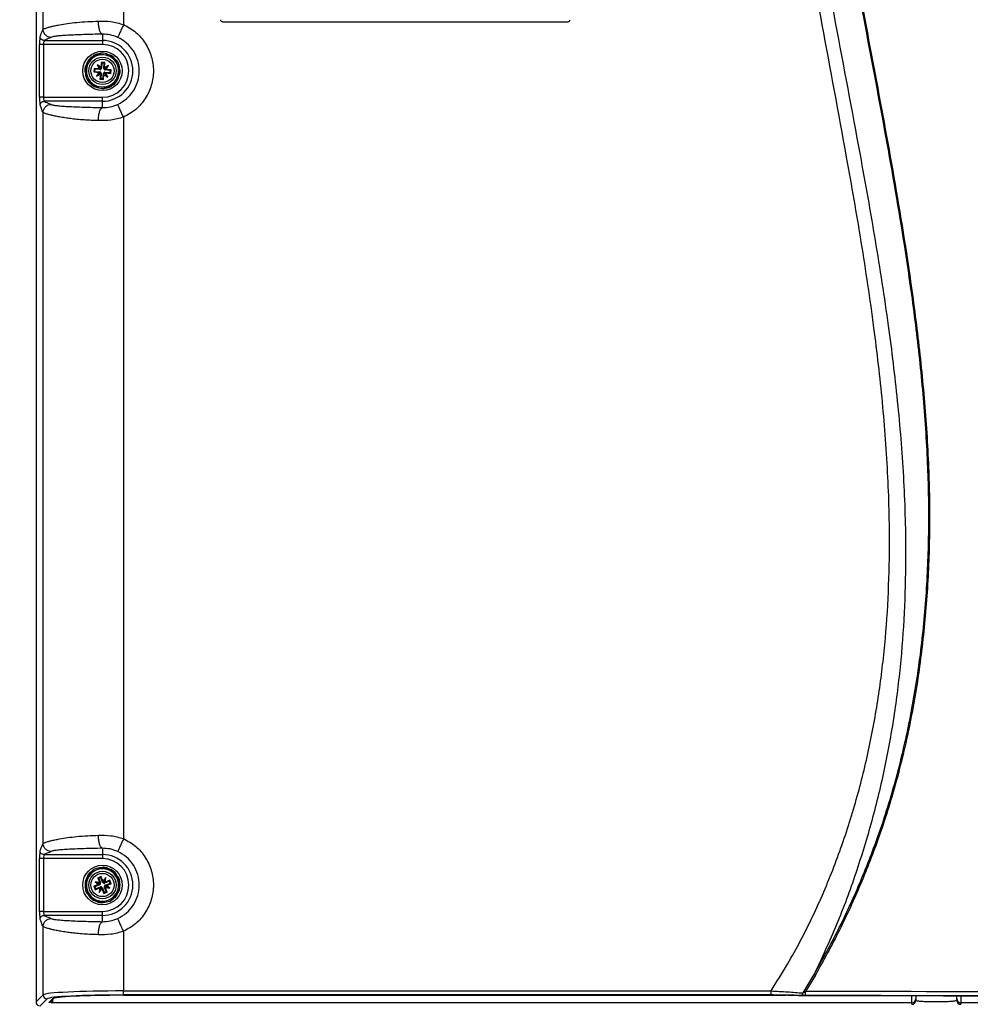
# Paper-space layout 'Sheet1' of a CAD drawing. Header units: millimetres. Extents: x -7 to 413, y -20 to 277.
# Tile 23 of 105: x 34 to 81, y 140 to 189. Entities that reach past the tile are written whole.
import ezdxf

# ---------------------------------------------------------------- set-up
doc = ezdxf.new("R2010")
doc.units = ezdxf.units.MM
doc.header["$PDSIZE"] = -1
doc.styles.add('SLDTEXTSTYLE1', font='TXT', dxfattribs={"width": 0.75})
doc.dimstyles.new('SLDDIMSTYLE1', dxfattribs={"dimtxt": 2.5, "dimasz": 3, "dimexe": 0, "dimexo": 0.0625, "dimtad": 1, "dimdec": 1, "dimlfac": 5, "dimrnd": 1e-09, "dimzin": 4, "dimdsep": 46, "dimtxsty": 'SLDTEXTSTYLE1', "dimblk1": 'CLOSED', "dimblk2": 'CLOSED', "dimsah": 1, "dimcen": 0.09, "dimadec": 0, "dimazin": 1, "dimtfac": 1, "dimtofl": 0, "dimtmove": 0, "dimatfit": 3, "dimldrblk": 'CLOSED', "dimfxl": 1, "dimfrac": 2, "dimtolj": 1, "dimtzin": 12, "dimarcsym": 0})

# ---------------------------------------------------------------- blocks, each defined once
blk = doc.blocks.new('_Closed')
at = {"color": 0, "linetype": 'ByBlock', "lineweight": -2}
for p, q in [((-1, 0.166667), (0, 0)), ((-1, 0.166667), (-1, -0.166667)), ((0, 0), (-1, -0.166667)), ((0, 0), (-1, 0))]:
    blk.add_line(p, q, dxfattribs=at)
blk = doc.blocks.new('_D_8')
at = {"color": 0, "linetype": 'Continuous', "lineweight": -2}
for p, q in [((37.774, 243.865), (21.01, 243.865)), ((21.01, 240.865), (21.01, 132.465)), ((37.774, 129.465), (21.01, 129.465))]:
    blk.add_line(p, q, dxfattribs=at)
at = {"layer": 'Defpoints', "color": 0}
for p in [(37.837, 243.865), (21.01, 129.465), (37.837, 129.465)]:
    blk.add_point(p, dxfattribs=at)
at = {"color": 0, "lineweight": -2, "xscale": 3, "yscale": 3, "zscale": 3}
for p, rotation in [((21.01, 243.865), 90), ((21.01, 129.465), 270)]:
    blk.add_blockref('_Closed', p, dxfattribs=dict(at, rotation=rotation))
at = {"color": 0, "lineweight": 18, "insert": (17.885, 186.665), "char_height": 2.5, "attachment_point": 2, "rotation": 90, "style": 'SLDTEXTSTYLE1'}
blk.add_mtext('\\A1;572.0', dxfattribs=at)

psp = doc.layouts.new('Sheet1')

# ---------------------------------------------------------------- linework, layer by layer
at = {"color": 7, "linetype": 'Continuous', "lineweight": 25}
for p, q in [((34.577, 232.866), (34.577, 140.465)), ((34.929, 188.729), (34.929, 225.002)), ((38.924, 224.766), (38.924, 188.965)), ((43.837, 189.105), (60.997, 189.105)), ((34.975, 188.175), (37.877, 188.175)), ((37.877, 188.487), (37.877, 188.175)), ((37.877, 188.175), (37.877, 187.976)), ((34.755, 185.355), (34.755, 187.976)), ((34.955, 187.976), (34.755, 187.976)), ((37.877, 187.976), (34.955, 187.976)), ((34.955, 187.976), (34.955, 185.355)), ((37.386, 187.362), (37.219, 187.121)), ((37.942, 187.463), (37.649, 187.487)), ((38.235, 187.439), (37.942, 187.463)), ((38.6, 187.008), (38.474, 187.273)), ((37.219, 187.121), (37.051, 186.879)), ((37.465, 186.789), (37.451, 186.61)), ((37.713, 186.769), (37.465, 186.789)), ((37.497, 186.752), (37.465, 186.789)), ((37.497, 186.752), (37.488, 186.642)), ((37.752, 186.731), (37.497, 186.752)), ((37.801, 186.844), (37.618, 186.97)), ((37.618, 186.97), (37.713, 186.769)), ((37.776, 186.784), (37.618, 186.97)), ((37.753, 186.75), (37.713, 186.769)), ((37.752, 186.731), (37.753, 186.75)), ((37.776, 186.784), (37.796, 186.741)), ((37.815, 186.757), (37.776, 186.784)), ((37.821, 187.091), (37.801, 186.844)), ((37.801, 186.844), (37.813, 186.801)), ((37.832, 186.799), (37.813, 186.801)), ((38.001, 187.077), (37.821, 187.091)), ((37.853, 187.054), (37.821, 187.091)), ((37.853, 187.054), (37.832, 186.799)), ((37.963, 187.045), (37.853, 187.054)), ((37.942, 186.791), (37.963, 187.045)), ((37.942, 186.791), (37.961, 186.789)), ((37.995, 186.766), (37.953, 186.746)), ((37.961, 186.789), (37.98, 186.829)), ((37.963, 187.045), (38.001, 187.077)), ((37.968, 186.727), (37.995, 186.766)), ((37.98, 186.829), (38.001, 187.077)), ((38.182, 186.924), (37.98, 186.829)), ((37.995, 186.766), (38.182, 186.924)), ((38.011, 186.71), (38.012, 186.729)), ((38.265, 186.689), (38.011, 186.71)), ((38.055, 186.741), (38.012, 186.729)), ((38.055, 186.741), (38.182, 186.924)), ((38.303, 186.721), (38.055, 186.741)), ((38.256, 186.579), (38.265, 186.689)), ((38.265, 186.689), (38.303, 186.721)), ((38.288, 186.541), (38.303, 186.721)), ((38.726, 186.742), (38.6, 187.008)), ((37.028, 186.589), (37.154, 186.323)), ((37.154, 186.323), (37.279, 186.057)), ((37.488, 186.642), (37.451, 186.61)), ((37.451, 186.61), (37.698, 186.59)), ((37.488, 186.642), (37.743, 186.621)), ((37.698, 186.59), (37.572, 186.407)), ((37.758, 186.565), (37.572, 186.407)), ((37.572, 186.407), (37.773, 186.502)), ((37.698, 186.59), (37.741, 186.602)), ((37.743, 186.621), (37.741, 186.602)), ((37.773, 186.502), (37.753, 186.254)), ((37.79, 186.286), (37.753, 186.254)), ((37.753, 186.254), (37.932, 186.239)), ((37.785, 186.604), (37.758, 186.565)), ((37.758, 186.565), (37.801, 186.585)), ((37.792, 186.542), (37.773, 186.502)), ((37.811, 186.54), (37.79, 186.286)), ((37.79, 186.286), (37.9, 186.277)), ((37.811, 186.54), (37.792, 186.542)), ((37.9, 186.277), (37.921, 186.531)), ((37.9, 186.277), (37.932, 186.239)), ((37.921, 186.531), (37.94, 186.53)), ((37.932, 186.239), (37.952, 186.487)), ((37.938, 186.574), (37.977, 186.547)), ((37.952, 186.487), (37.94, 186.53)), ((37.952, 186.487), (38.136, 186.36)), ((37.977, 186.547), (37.957, 186.59)), ((37.977, 186.547), (38.136, 186.36)), ((38.002, 186.6), (38, 186.581)), ((38, 186.581), (38.04, 186.562)), ((38.002, 186.6), (38.256, 186.579)), ((38.136, 186.36), (38.04, 186.562)), ((38.04, 186.562), (38.288, 186.541)), ((38.256, 186.579), (38.288, 186.541)), ((38.367, 185.968), (38.535, 186.21)), ((38.535, 186.21), (38.702, 186.452)), ((37.518, 185.892), (37.811, 185.868)), ((37.811, 185.868), (38.105, 185.844)), ((34.955, 185.355), (34.755, 185.355)), ((34.955, 185.355), (37.877, 185.355)), ((37.877, 185.156), (37.877, 185.355)), ((37.877, 185.156), (34.975, 185.156)), ((37.877, 184.844), (37.877, 185.156)), ((34.929, 148.329), (34.929, 184.602)), ((38.924, 184.366), (38.924, 148.565)), ((37.877, 148.087), (37.877, 147.775)), ((34.755, 144.955), (34.755, 147.576)), ((34.955, 147.576), (34.755, 147.576)), ((37.877, 147.576), (34.955, 147.576)), ((34.955, 147.576), (34.955, 144.955)), ((34.975, 147.775), (37.877, 147.775)), ((37.877, 147.775), (37.877, 147.576)), ((37.868, 147.118), (37.593, 147.014)), ((37.134, 146.684), (37.087, 146.394)), ((37.593, 147.014), (37.318, 146.909)), ((37.812, 146.69), (37.644, 146.626)), ((37.644, 146.626), (37.732, 146.394)), ((37.689, 146.606), (37.644, 146.626)), ((37.792, 146.645), (37.689, 146.606)), ((37.689, 146.606), (37.779, 146.368)), ((37.792, 146.645), (37.812, 146.69)), ((37.882, 146.406), (37.792, 146.645)), ((37.9, 146.458), (37.812, 146.69)), ((38.041, 146.63), (37.9, 146.458)), ((37.94, 146.407), (38.041, 146.63)), ((38.005, 146.41), (38.041, 146.63)), ((38.383, 146.885), (38.155, 147.071)), ((38.611, 146.699), (38.383, 146.885)), ((37.087, 146.394), (37.04, 146.104)), ((37.684, 146.289), (37.452, 146.201)), ((37.452, 146.201), (37.516, 146.033)), ((37.497, 146.181), (37.452, 146.201)), ((37.736, 146.271), (37.497, 146.181)), ((37.497, 146.181), (37.536, 146.078)), ((37.732, 146.394), (37.512, 146.43)), ((37.512, 146.43), (37.684, 146.289)), ((37.735, 146.329), (37.512, 146.43)), ((37.516, 146.033), (37.748, 146.121)), ((37.536, 146.078), (37.775, 146.168)), ((37.729, 146.289), (37.684, 146.289)), ((37.813, 146.124), (37.712, 145.901)), ((37.748, 146.121), (37.712, 145.901)), ((37.736, 146.271), (37.729, 146.289)), ((37.732, 146.394), (37.761, 146.361)), ((37.782, 146.322), (37.735, 146.329)), ((37.735, 146.329), (37.772, 146.299)), ((37.748, 146.121), (37.781, 146.15)), ((37.779, 146.368), (37.761, 146.361)), ((37.775, 146.168), (37.781, 146.15)), ((37.82, 146.17), (37.813, 146.124)), ((37.813, 146.124), (37.843, 146.16)), ((37.871, 146.124), (37.853, 146.117)), ((37.853, 146.117), (37.853, 146.073)), ((37.871, 146.124), (37.962, 145.886)), ((37.882, 146.406), (37.9, 146.413)), ((37.9, 146.413), (37.9, 146.458)), ((37.94, 146.407), (37.911, 146.371)), ((37.933, 146.361), (37.94, 146.407)), ((38.005, 146.41), (37.972, 146.381)), ((37.979, 146.363), (37.972, 146.381)), ((37.972, 146.209), (38.018, 146.202)), ((37.974, 146.163), (37.992, 146.17)), ((38.064, 145.925), (37.974, 146.163)), ((38.217, 146.453), (37.979, 146.363)), ((38.018, 146.202), (37.982, 146.231)), ((38.022, 146.137), (37.992, 146.17)), ((38.238, 146.498), (38.005, 146.41)), ((38.018, 146.26), (38.256, 146.35)), ((38.018, 146.26), (38.025, 146.242)), ((38.018, 146.202), (38.241, 146.101)), ((38.022, 146.137), (38.241, 146.101)), ((38.11, 145.905), (38.022, 146.137)), ((38.025, 146.242), (38.069, 146.242)), ((38.069, 146.242), (38.301, 146.33)), ((38.241, 146.101), (38.069, 146.242)), ((38.217, 146.453), (38.238, 146.498)), ((38.256, 146.35), (38.217, 146.453)), ((38.301, 146.33), (38.238, 146.498)), ((38.256, 146.35), (38.301, 146.33)), ((38.619, 145.846), (38.666, 146.137)), ((38.666, 146.137), (38.714, 146.427)), ((37.143, 145.832), (37.37, 145.646)), ((37.37, 145.646), (37.598, 145.46)), ((37.536, 146.078), (37.516, 146.033)), ((37.712, 145.901), (37.853, 146.073)), ((37.853, 146.073), (37.941, 145.841)), ((37.941, 145.841), (38.11, 145.905)), ((37.962, 145.886), (37.941, 145.841)), ((37.962, 145.886), (38.064, 145.925)), ((38.064, 145.925), (38.11, 145.905)), ((38.16, 145.517), (38.435, 145.621)), ((37.885, 145.413), (38.16, 145.517)), ((34.955, 144.955), (34.755, 144.955)), ((34.955, 144.955), (37.877, 144.955)), ((37.877, 144.756), (34.975, 144.756)), ((37.877, 144.756), (37.877, 144.955)), ((37.877, 144.444), (37.877, 144.756)), ((34.929, 140.818), (34.929, 144.202)), ((38.924, 143.966), (38.924, 141.007)), ((72.663, 140.906), (73.214, 141.828)), ((73.274, 141.793), (72.787, 140.975)), ((34.577, 140.465), (34.929, 140.818)), ((38.924, 141.007), (71.074, 141.007)), ((38.924, 140.807), (38.924, 141.007)), ((71.074, 140.807), (38.924, 140.807)), ((38.924, 140.792), (71.817, 140.792)), ((38.924, 140.792), (71.817, 140.792)), ((38.924, 140.792), (38.924, 140.792)), ((71.074, 140.807), (71.074, 141.007)), ((71.817, 140.792), (71.817, 140.792)), ((71.914, 140.791), (72.908, 140.761)), ((71.914, 140.791), (71.917, 140.791)), ((71.917, 140.791), (72.911, 140.761)), ((72.908, 140.761), (72.911, 140.761)), ((35.129, 140.618), (34.776, 140.265)), ((35.226, 140.446), (35.399, 140.617)), ((35.297, 140.475), (35.468, 140.645)), ((78.063, 140.418), (35.397, 140.418)), ((35.469, 140.646), (35.468, 140.645)), ((78.062, 140.345), (78.063, 140.418)), ((78.263, 140.616), (78.262, 140.543)), ((80.291, 140.543), (80.291, 140.616)), ((80.491, 140.418), (80.491, 140.345)), ((123.065, 140.418), (80.491, 140.418))]:
    psp.add_line(p, q, dxfattribs=at)
at = {"color": 8, "linetype": 'Continuous', "lineweight": 25, "flags": 128}
for points in [[(78.063, 140.418), (78.063, 140.437), (78.063, 140.481), (78.063, 140.547), (78.064, 140.633), (78.065, 140.736), (78.065, 140.758)], [(80.489, 140.755), (80.489, 140.736), (80.489, 140.633), (80.49, 140.547), (80.49, 140.481), (80.491, 140.437), (80.491, 140.418)], [(35.226, 140.446), (35.246, 140.448), (35.262, 140.453)], [(35.267, 140.455), (35.281, 140.463), (35.297, 140.475)]]:
    psp.add_lwpolyline(points, dxfattribs=at)
at = {"color": 7, "linetype": 'Continuous', "lineweight": 25, "flags": 128}
for points in [[(78.264, 140.758), (78.263, 140.708), (78.263, 140.661), (78.263, 140.63), (78.263, 140.616)], [(80.291, 140.616), (80.291, 140.63), (80.29, 140.661), (80.29, 140.708), (80.29, 140.755)]]:
    psp.add_lwpolyline(points, dxfattribs=at)
at = {"color": 7, "linetype": 'Continuous', "lineweight": 25}
for centre, radius in [((37.877, 186.665), 0.98), ((37.877, 186.665), 0.68), ((37.877, 186.665), 0.576), ((37.877, 146.265), 0.98), ((37.877, 146.265), 0.68), ((37.877, 146.265), 0.576)]:
    psp.add_circle(centre, radius, dxfattribs=at)
for centre, radius, start, end in [((37.877, 186.665), 1.51, 270, 90), ((37.877, 186.665), 1.31, 270, 90), ((37.877, 186.665), 0.8, 85.3207, 145.3207), ((37.877, 186.665), 0.852, 105.5065, 125.1349), ((37.877, 186.665), 0.882, 110.2227, 120.4188), ((37.877, 186.665), 0.8, 25.3207, 85.3207), ((37.877, 186.665), 0.852, 45.5065, 65.1349), ((37.877, 186.665), 0.882, 50.2227, 60.4188), ((37.877, 186.665), 0.882, 170.2227, 180.4188), ((37.877, 186.665), 0.852, 165.5065, 185.1349), ((37.877, 186.665), 0.8, 145.3207, 205.3207), ((37.758, 186.806), 0.075, 265.3207, 300.9907), ((37.758, 186.806), 0.075, 319.6507, 355.3207), ((38.017, 186.784), 0.075, 175.3207, 210.9907), ((38.017, 186.784), 0.075, 229.6507, 265.3207), ((37.877, 186.665), 0.8, 325.3207, 25.3207), ((37.877, 186.665), 0.852, 345.5065, 5.1349), ((37.877, 186.665), 0.882, 350.2227, 0.4188), ((37.877, 186.665), 0.8, 205.3207, 265.3207), ((37.737, 186.546), 0.075, 49.6507, 85.3207), ((37.737, 186.546), 0.075, 355.3207, 30.9907), ((37.877, 186.665), 0.8, 265.3207, 325.3207), ((37.996, 186.525), 0.075, 139.6507, 175.3207), ((37.996, 186.525), 0.075, 85.3207, 120.9907), ((37.877, 186.665), 0.852, 225.5065, 245.1349), ((37.877, 186.665), 0.882, 230.2227, 240.4188), ((37.877, 186.665), 0.852, 285.5065, 305.1349), ((37.877, 186.665), 0.882, 290.2227, 300.4188), ((37.877, 146.265), 1.51, 270, 90), ((37.877, 146.265), 1.31, 270, 90), ((37.877, 146.265), 0.852, 70.9305, 90.5589), ((37.877, 146.265), 0.882, 75.6467, 85.8427), ((37.877, 146.265), 0.8, 110.7447, 170.7447), ((37.877, 146.265), 0.852, 130.9305, 150.5589), ((37.877, 146.265), 0.882, 135.6467, 145.8427), ((37.877, 146.265), 0.8, 50.7447, 110.7447), ((37.877, 146.265), 0.8, 350.7447, 50.7447), ((37.877, 146.265), 0.852, 10.9305, 30.5589), ((37.877, 146.265), 0.882, 15.6467, 25.8427), ((37.877, 146.265), 0.852, 190.9305, 210.5589), ((37.877, 146.265), 0.8, 170.7447, 230.7447), ((37.709, 146.341), 0.075, 290.7447, 326.4147), ((37.801, 146.098), 0.075, 75.0747, 110.7447), ((37.709, 146.341), 0.075, 345.0747, 20.7447), ((37.801, 146.098), 0.075, 20.7447, 56.4147), ((37.952, 146.433), 0.075, 200.7447, 236.4147), ((37.952, 146.433), 0.075, 255.0747, 290.7447), ((38.044, 146.19), 0.075, 165.0747, 200.7447), ((38.044, 146.19), 0.075, 110.7447, 146.4147), ((37.877, 146.265), 0.8, 290.7447, 350.7447), ((37.877, 146.265), 0.882, 195.6467, 205.8427), ((37.877, 146.265), 0.8, 230.7447, 290.7447), ((37.877, 146.265), 0.852, 310.9305, 330.5589), ((37.877, 146.265), 0.882, 315.6467, 325.8427), ((37.877, 146.265), 0.852, 250.9305, 270.5589), ((37.877, 146.265), 0.882, 255.6467, 265.8427), ((91.855, 174.174), 37.333, 240.0452, 240.1523), ((35.13, 140.818), 0.2, 180.1827, 269.8164), ((72.511, 140.93), 0.154, 282.2838, 351.0021), ((45.784, 140.931), 27.004, 359.6688, 0.0926), ((78.062, 140.544), 0.2, 269.9592, 359.4613), ((78.063, 140.618), 0.2, 269.9592, 359.4611), ((80.491, 140.618), 0.2, 180.5386, 270.0408), ((80.491, 140.544), 0.2, 180.5388, 270.0407)]:
    psp.add_arc(centre, radius, start, end, dxfattribs=at)
at = {"color": 8, "linetype": 'Continuous', "lineweight": 25}
psp.add_arc((35.399, 140.717), 0.0996, 269.8229, 314.7213, dxfattribs=at)
at = {"color": 7, "linetype": 'Continuous', "lineweight": 25}
for centre, major_axis, ratio, start_param, end_param in [((43.837, 189.205), (-0.0707, -0.0707), 0.999695, 5.497939, 7.068431), ((60.997, 189.205), (0.0707, -0.0707), 0.999695, 5.497939, 7.068431), ((34.776, 187.976), (0, 0.4), 0.052408, 0.05236, 1.570796), ((34.976, 187.976), (0, 0.2), 0.104816, 0.05236, 1.570796), ((37.809, 186.83), (0.0922, 0.0436), 0.833591, 3.742846, 4.212001), ((37.726, 186.759), (0.0581, 0.0839), 0.833591, 5.212777, 5.681932), ((38.041, 186.733), (-0.0436, 0.0922), 0.833591, 0.601253, 1.070408), ((37.971, 186.816), (0.0839, -0.0581), 0.833591, 5.212777, 5.681932), ((37.783, 186.514), (0.0839, -0.0581), 0.833591, 2.071184, 2.540339), ((37.712, 186.597), (-0.0436, 0.0922), 0.833591, 3.742846, 4.212001), ((38.028, 186.572), (0.0581, 0.0839), 0.833591, 2.071184, 2.540339), ((37.945, 186.501), (0.0922, 0.0436), 0.833591, 0.601253, 1.070408), ((34.776, 185.355), (0, 0.4), 0.052408, 1.570796, 3.089233), ((34.976, 185.355), (0, 0.2), 0.104816, 1.570796, 3.089233), ((34.776, 147.576), (0, 0.4), 0.052408, 0.05236, 1.570796), ((34.976, 147.576), (0, 0.2), 0.104816, 0.05236, 1.570796), ((37.745, 146.385), (0.0646, 0.079), 0.833591, 3.742846, 4.212001), ((37.7, 146.285), (0.016, 0.101), 0.833591, 5.212777, 5.681932), ((37.857, 146.089), (0.101, -0.016), 0.833591, 2.071184, 2.540339), ((37.758, 146.133), (0.079, -0.0646), 0.833591, 0.601253, 1.070408), ((37.996, 146.397), (0.079, -0.0646), 0.833591, 3.742846, 4.212001), ((37.897, 146.442), (0.101, -0.016), 0.833591, 5.212777, 5.681932), ((38.053, 146.246), (0.016, 0.101), 0.833591, 2.071184, 2.540339), ((38.009, 146.146), (0.0646, 0.079), 0.833591, 0.601253, 1.070408), ((34.776, 144.955), (0, 0.4), 0.052408, 1.570796, 3.089233), ((34.976, 144.955), (0, 0.2), 0.104816, 1.570796, 3.089233), ((38.924, 140.807), (4, 0), 0.049787, 1.570796, 3.089233), ((38.924, 140.608), (3.8, 0), 0.052408, 1.570796, 3.089233), ((38.924, 140.607), (3.53, 0), 0.052408, 1.570796, 3.088776), ((71.817, 140.782), (0.2, 0), 0.052386, 1.04732, 1.570899), ((72.177, 125.58), (293.957, 0), 0.052372, 1.405568, 1.568719), ((72.177, 125.38), (293.757, 0), 0.052408, 1.405568, 1.568719), ((72.177, 125.373), (293.62, 0), 0.052408, 1.405644, 1.568294), ((34.777, 140.466), (-0.142, -0.142), 0.997265, 5.499157, 7.067214)]:
    psp.add_ellipse(centre, major_axis=major_axis, ratio=ratio, start_param=start_param, end_param=end_param, dxfattribs=at)
at = {"color": 8, "linetype": 'Continuous', "lineweight": 25}
psp.add_ellipse((35.402, 141.117), major_axis=(0.007, 0.7), ratio=0.059889, start_param=3.194553, end_param=3.886656, dxfattribs=at)
at = {"color": 7, "linetype": 'Continuous', "lineweight": 25}
for points, knots in [([(73.214, 141.828), (73.621, 142.562), (74.436, 144.031), (75.486, 146.323), (76.475, 148.844), (77.335, 151.616), (78.029, 154.634), (78.517, 157.7), (78.812, 160.794), (78.93, 163.894), (78.879, 167.108), (78.661, 170.429), (78.299, 173.855), (77.729, 177.964), (76.915, 182.746), (75.884, 188.202), (74.945, 193.213), (74.174, 197.794), (73.59, 201.944), (73.17, 206.113), (72.986, 209.835), (73.003, 213.1), (73.155, 215.901), (73.454, 218.692), (73.91, 221.459), (74.501, 224.032), (75.202, 226.406), (75.969, 228.592), (76.579, 230.009), (76.884, 230.718)], [0, 0, 0, 0, 0.027717, 0.05546, 0.083177, 0.117121, 0.151185, 0.185354, 0.219572, 0.253751, 0.287773, 0.32568, 0.363607, 0.401527, 0.462639, 0.523763, 0.584887, 0.631004, 0.677154, 0.723264, 0.769326, 0.800145, 0.831038, 0.861937, 0.892791, 0.923577, 0.949045, 0.974532, 1, 1, 1, 1]), ([(76.948, 230.689), (76.641, 229.982), (76.027, 228.569), (75.256, 226.388), (74.55, 224.018), (73.956, 221.449), (73.495, 218.685), (73.195, 215.897), (73.041, 213.098), (73.022, 209.835), (73.204, 206.115), (73.623, 201.947), (74.206, 197.798), (74.977, 193.218), (75.916, 188.207), (76.947, 182.751), (77.762, 177.969), (78.333, 173.859), (78.696, 170.432), (78.915, 167.109), (78.967, 163.893), (78.851, 160.79), (78.557, 157.693), (78.072, 154.624), (77.381, 151.603), (76.524, 148.827), (75.538, 146.3), (74.492, 144.003), (73.68, 142.529), (73.274, 141.793)], [0, 0, 0, 0, 0.0254296, 0.0508787, 0.0763087, 0.1070663, 0.1378927, 0.1687637, 0.19963, 0.2304211, 0.2764661, 0.3225589, 0.3686921, 0.4147922, 0.4759156, 0.5370396, 0.5981514, 0.6360842, 0.6740234, 0.7119423, 0.7459924, 0.7801988, 0.8144449, 0.8486418, 0.8827347, 0.9167087, 0.9444636, 0.9722443, 1, 1, 1, 1]), ([(71.074, 141.007), (71.35, 141.448), (72.099, 142.644), (73.168, 144.689), (74.225, 147.153), (75.098, 149.694), (75.795, 152.286), (76.316, 154.901), (76.674, 157.525), (76.887, 160.152), (76.981, 163.148), (76.905, 166.509), (76.629, 170.223), (76.178, 174.11), (75.57, 178.165), (74.697, 183.174), (73.601, 188.954), (72.62, 194.425), (71.963, 198.812), (71.559, 202.1), (71.267, 205.4), (71.111, 208.715), (71.127, 212.042), (71.335, 215.373), (71.75, 218.686), (72.362, 221.967), (72.963, 224.105), (73.263, 225.172)], [0, 0, 0, 0, 0.0181844, 0.0492811, 0.0804962, 0.1117804, 0.1430495, 0.1741918, 0.2048489, 0.2355321, 0.2661989, 0.3095315, 0.352901, 0.3962582, 0.4461801, 0.4961067, 0.573894, 0.651674, 0.6902418, 0.7288301, 0.7674001, 0.8059431, 0.8446974, 0.883574, 0.9224649, 0.9612895, 1, 1, 1, 1]), ([(74.299, 224.856), (74.087, 224.223), (73.662, 222.957), (73.049, 220.67), (72.5, 217.992), (72.092, 214.918), (71.877, 211.824), (71.837, 208.662), (71.963, 205.439), (72.235, 202.16), (72.625, 198.894), (73.271, 194.523), (74.249, 189.064), (75.359, 183.286), (76.254, 178.271), (76.887, 174.197), (77.366, 170.285), (77.672, 166.537), (77.779, 163.138), (77.717, 160.099), (77.534, 157.426), (77.213, 154.753), (76.735, 152.089), (76.098, 149.443), (75.3, 146.839), (74.357, 144.287), (73.594, 142.647), (73.214, 141.828)], [0, 0, 0, 0, 0.0237284, 0.0474568, 0.0840997, 0.1208221, 0.1575719, 0.1942522, 0.2331839, 0.2721463, 0.3111292, 0.3500889, 0.4291391, 0.5081986, 0.5591873, 0.6101713, 0.6547022, 0.6992452, 0.7437526, 0.7754838, 0.8072309, 0.8389543, 0.8711102, 0.9033622, 0.9356349, 0.9678637, 1, 1, 1, 1]), ([(34.929, 188.729), (34.936, 188.734), (34.949, 188.743), (34.995, 188.764), (35.066, 188.79), (35.169, 188.823), (35.316, 188.862), (35.507, 188.907), (35.775, 188.96), (36.131, 189.018), (36.601, 189.074), (37.118, 189.116), (37.495, 189.127), (37.675, 189.132)], [0, 0, 0, 0, 0.055721, 0.115824, 0.18032, 0.249218, 0.327746, 0.415754, 0.499117, 0.624639, 0.749439, 0.8804, 1, 1, 1, 1]), ([(37.675, 189.132), (37.881, 189.134), (38.297, 189.138), (38.713, 189.023), (38.924, 188.965)], [0, 0, 0, 0, 0.493702, 1, 1, 1, 1]), ([(37.877, 188.487), (37.852, 188.5), (37.801, 188.525), (37.734, 188.676), (37.687, 188.889), (37.679, 189.053), (37.675, 189.132)], [0, 0, 0, 0, 0.240741, 0.499999, 0.75926, 1, 1, 1, 1]), ([(34.775, 188.375), (34.79, 188.398), (34.819, 188.444), (34.87, 188.614), (34.907, 188.685), (34.929, 188.729)], [0, 0, 0, 0, 0.279611, 0.560208, 1, 1, 1, 1]), ([(35.329, 188.329), (35.279, 188.335), (35.201, 188.343), (35.109, 188.393), (35.045, 188.445), (34.993, 188.509), (34.943, 188.602), (34.935, 188.679), (34.929, 188.729)], [0, 0, 0, 0, 0.2394937, 0.3683799, 0.4999989, 0.6316158, 0.7605039, 1, 1, 1, 1]), ([(38.924, 188.965), (38.889, 188.888), (38.815, 188.726), (38.719, 188.516), (38.651, 188.367), (38.64, 188.341), (38.634, 188.329)], [0, 0, 0, 0, 0.240773, 0.5, 0.759229, 1, 1, 1, 1]), ([(38.924, 188.965), (39.135, 188.847), (39.556, 188.611), (40.03, 188.049), (40.335, 187.388), (40.438, 186.665), (40.335, 185.943), (40.03, 185.282), (39.556, 184.72), (39.135, 184.484), (38.924, 184.366)], [0, 0, 0, 0, 0.125, 0.25, 0.375, 0.5, 0.625, 0.75, 0.875, 1, 1, 1, 1]), ([(34.975, 188.175), (34.947, 188.179), (34.888, 188.186), (34.821, 188.24), (34.782, 188.308), (34.777, 188.353), (34.775, 188.375)], [0, 0, 0, 0, 0.2703, 0.562418, 0.789702, 1, 1, 1, 1]), ([(35.329, 188.329), (35.306, 188.315), (35.259, 188.286), (35.09, 188.235), (35.019, 188.198), (34.975, 188.175)], [0, 0, 0, 0, 0.279611, 0.560208, 1, 1, 1, 1]), ([(37.877, 188.487), (37.715, 188.484), (37.396, 188.478), (36.943, 188.465), (36.524, 188.45), (36.145, 188.431), (35.822, 188.409), (35.567, 188.384), (35.387, 188.358), (35.348, 188.339), (35.329, 188.329)], [0, 0, 0, 0, 0.12307, 0.24274, 0.367733, 0.490151, 0.6161, 0.743266, 0.871408, 1, 1, 1, 1]), ([(38.634, 188.329), (38.509, 188.377), (38.259, 188.474), (38.004, 188.483), (37.877, 188.487)], [0, 0, 0, 0, 0.500677, 1, 1, 1, 1]), ([(38.634, 185.002), (38.787, 185.087), (39.092, 185.258), (39.434, 185.664), (39.655, 186.142), (39.73, 186.665), (39.655, 187.188), (39.434, 187.666), (39.092, 188.073), (38.787, 188.244), (38.634, 188.329)], [0, 0, 0, 0, 0.125, 0.25, 0.375, 0.5, 0.625, 0.75, 0.875, 1, 1, 1, 1]), ([(37.39, 187.386), (37.303, 187.315), (37.129, 187.17), (37.06, 186.954), (37.025, 186.845)], [0, 0, 0, 0, 0.4958337, 1, 1, 1, 1]), ([(37.43, 187.426), (37.43, 187.426), (37.43, 187.426), (37.429, 187.424), (37.425, 187.419), (37.415, 187.405), (37.402, 187.385), (37.391, 187.369), (37.386, 187.362)], [0, 0, 0, 0, 0.035468, 0.098262, 0.19571, 0.367431, 0.740506, 1, 1, 1, 1]), ([(37.649, 187.487), (37.647, 187.487), (37.632, 187.488), (37.612, 187.49), (37.591, 187.492), (37.58, 187.492), (37.574, 187.493), (37.572, 187.493), (37.572, 187.493), (37.572, 187.493)], [0, 0, 0, 0, 0.052061, 0.488744, 0.651301, 0.814795, 0.895894, 0.977783, 1, 1, 1, 1]), ([(38.246, 187.438), (38.175, 187.47), (38.005, 187.548), (37.767, 187.553), (37.637, 187.492), (37.607, 187.478)], [0, 0, 0, 0, 0.35172, 0.849863, 1, 1, 1, 1]), ([(38.312, 187.432), (38.312, 187.432), (38.312, 187.433), (38.307, 187.433), (38.298, 187.434), (38.273, 187.436), (38.25, 187.438), (38.235, 187.439)], [0, 0, 0, 0, 0.057894, 0.136265, 0.258196, 0.495084, 1, 1, 1, 1]), ([(38.474, 187.273), (38.468, 187.286), (38.46, 187.304), (38.449, 187.326), (38.444, 187.336), (38.442, 187.342), (38.441, 187.343), (38.441, 187.343), (38.441, 187.343)], [0, 0, 0, 0, 0.470307, 0.631497, 0.834251, 0.91203, 0.990519, 1, 1, 1, 1]), ([(38.728, 186.736), (38.728, 186.781), (38.728, 186.938), (38.633, 187.14), (38.51, 187.246), (38.472, 187.278)], [0, 0, 0, 0, 0.217732, 0.756403, 1, 1, 1, 1]), ([(36.995, 186.659), (36.995, 186.659), (36.995, 186.659), (36.996, 186.656), (37, 186.648), (37.01, 186.627), (37.02, 186.605), (37.028, 186.589), (37.028, 186.589)], [0, 0, 0, 0, 0.053209, 0.117709, 0.227213, 0.430308, 0.997348, 1, 1, 1, 1]), ([(37.051, 186.879), (37.043, 186.867), (37.032, 186.851), (37.019, 186.831), (37.012, 186.822), (37.008, 186.816), (37.008, 186.815), (37.007, 186.815), (37.007, 186.815)], [0, 0, 0, 0, 0.470313, 0.631512, 0.834255, 0.912028, 0.99052, 1, 1, 1, 1]), ([(38.759, 186.672), (38.759, 186.672), (38.758, 186.672), (38.757, 186.675), (38.754, 186.682), (38.743, 186.704), (38.733, 186.726), (38.726, 186.742), (38.726, 186.742)], [0, 0, 0, 0, 0.0532065, 0.1177144, 0.227213, 0.4303059, 0.9973481, 1, 1, 1, 1]), ([(37.025, 186.594), (37.029, 186.531), (37.039, 186.357), (37.141, 186.157), (37.257, 186.068), (37.284, 186.047)], [0, 0, 0, 0, 0.302783, 0.835179, 1, 1, 1, 1]), ([(38.354, 185.95), (38.372, 185.958), (38.491, 186.014), (38.635, 186.197), (38.688, 186.384), (38.712, 186.466)], [0, 0, 0, 0, 0.092894, 0.604931, 1, 1, 1, 1]), ([(38.702, 186.452), (38.71, 186.464), (38.721, 186.48), (38.735, 186.5), (38.741, 186.509), (38.745, 186.514), (38.746, 186.516), (38.746, 186.516), (38.746, 186.516)], [0, 0, 0, 0, 0.470305, 0.631501, 0.834249, 0.912024, 0.990519, 1, 1, 1, 1]), ([(37.279, 186.057), (37.286, 186.044), (37.294, 186.027), (37.304, 186.005), (37.309, 185.995), (37.312, 185.989), (37.312, 185.988), (37.312, 185.988), (37.312, 185.988)], [0, 0, 0, 0, 0.4703072, 0.6314972, 0.8342513, 0.9120306, 0.9905193, 1, 1, 1, 1]), ([(37.441, 185.898), (37.441, 185.898), (37.442, 185.898), (37.447, 185.898), (37.458, 185.897), (37.482, 185.895), (37.504, 185.893), (37.518, 185.892)], [0, 0, 0, 0, 0.065399, 0.147178, 0.277242, 0.5362, 1, 1, 1, 1]), ([(37.461, 185.901), (37.564, 185.861), (37.77, 185.781), (38.021, 185.781), (38.128, 185.836), (38.138, 185.841)], [0, 0, 0, 0, 0.478499, 0.954211, 1, 1, 1, 1]), ([(38.105, 185.844), (38.112, 185.843), (38.132, 185.842), (38.156, 185.84), (38.173, 185.838), (38.179, 185.838), (38.181, 185.838), (38.182, 185.838), (38.182, 185.838)], [0, 0, 0, 0, 0.246939, 0.653629, 0.816141, 0.898582, 0.968256, 1, 1, 1, 1]), ([(38.323, 185.905), (38.323, 185.905), (38.323, 185.905), (38.325, 185.907), (38.328, 185.912), (38.338, 185.926), (38.352, 185.946), (38.363, 185.962), (38.367, 185.968)], [0, 0, 0, 0, 0.035469, 0.098261, 0.195709, 0.36743, 0.740512, 1, 1, 1, 1]), ([(34.775, 184.956), (34.779, 184.984), (34.786, 185.043), (34.84, 185.11), (34.907, 185.149), (34.953, 185.153), (34.975, 185.156)], [0, 0, 0, 0, 0.270291, 0.562411, 0.789691, 1, 1, 1, 1]), ([(34.929, 184.602), (34.915, 184.625), (34.886, 184.671), (34.835, 184.841), (34.798, 184.912), (34.775, 184.956)], [0, 0, 0, 0, 0.279611, 0.560208, 1, 1, 1, 1]), ([(34.929, 184.602), (34.935, 184.652), (34.943, 184.729), (34.993, 184.822), (35.045, 184.886), (35.109, 184.938), (35.201, 184.988), (35.279, 184.996), (35.329, 185.001)], [0, 0, 0, 0, 0.239495, 0.368383, 0.5, 0.63162, 0.760506, 1, 1, 1, 1]), ([(34.975, 185.156), (34.998, 185.141), (35.044, 185.112), (35.214, 185.061), (35.285, 185.024), (35.329, 185.001)], [0, 0, 0, 0, 0.279611, 0.560208, 1, 1, 1, 1]), ([(35.329, 185.001), (35.348, 184.992), (35.387, 184.973), (35.567, 184.947), (35.822, 184.922), (36.145, 184.9), (36.524, 184.881), (37.081, 184.86), (37.56, 184.85), (37.877, 184.844)], [0, 0, 0, 0, 0.128647, 0.256845, 0.384065, 0.510068, 0.632514, 0.757586, 1, 1, 1, 1]), ([(37.675, 184.199), (37.679, 184.278), (37.687, 184.442), (37.734, 184.655), (37.801, 184.806), (37.852, 184.831), (37.877, 184.844)], [0, 0, 0, 0, 0.24074, 0.500002, 0.75926, 1, 1, 1, 1]), ([(37.877, 184.844), (38.004, 184.848), (38.259, 184.857), (38.509, 184.953), (38.634, 185.002)], [0, 0, 0, 0, 0.499532, 1, 1, 1, 1]), ([(38.924, 184.366), (38.889, 184.443), (38.815, 184.605), (38.719, 184.815), (38.651, 184.964), (38.64, 184.99), (38.634, 185.002)], [0, 0, 0, 0, 0.2407728, 0.4999995, 0.759229, 1, 1, 1, 1]), ([(37.675, 184.199), (37.557, 184.202), (37.311, 184.208), (36.951, 184.229), (36.608, 184.258), (36.292, 184.294), (36.003, 184.334), (35.741, 184.378), (35.511, 184.423), (35.319, 184.468), (35.132, 184.518), (34.984, 184.568), (34.947, 184.591), (34.929, 184.602)], [0, 0, 0, 0, 0.078509, 0.162055, 0.250678, 0.331921, 0.413266, 0.501108, 0.584458, 0.667772, 0.750985, 0.884259, 1, 1, 1, 1]), ([(38.924, 184.366), (38.713, 184.307), (38.297, 184.192), (37.881, 184.197), (37.675, 184.199)], [0, 0, 0, 0, 0.506085, 1, 1, 1, 1]), ([(34.929, 148.329), (34.936, 148.334), (34.949, 148.343), (34.995, 148.364), (35.066, 148.39), (35.169, 148.423), (35.316, 148.462), (35.507, 148.507), (35.775, 148.56), (36.131, 148.618), (36.601, 148.674), (37.118, 148.716), (37.495, 148.727), (37.675, 148.732)], [0, 0, 0, 0, 0.055721, 0.115824, 0.18032, 0.249218, 0.327746, 0.415754, 0.499117, 0.624639, 0.749439, 0.8804, 1, 1, 1, 1]), ([(37.675, 148.732), (37.881, 148.734), (38.297, 148.738), (38.713, 148.623), (38.924, 148.565)], [0, 0, 0, 0, 0.4937023, 1, 1, 1, 1]), ([(37.877, 148.087), (37.852, 148.1), (37.801, 148.125), (37.734, 148.276), (37.687, 148.489), (37.679, 148.653), (37.675, 148.732)], [0, 0, 0, 0, 0.24074, 0.499998, 0.759259, 1, 1, 1, 1]), ([(38.924, 148.565), (38.889, 148.488), (38.815, 148.326), (38.719, 148.116), (38.651, 147.967), (38.64, 147.941), (38.634, 147.929)], [0, 0, 0, 0, 0.240773, 0.5, 0.759229, 1, 1, 1, 1]), ([(38.924, 148.565), (39.135, 148.447), (39.556, 148.211), (40.03, 147.649), (40.335, 146.988), (40.438, 146.265), (40.335, 145.543), (40.03, 144.882), (39.556, 144.32), (39.135, 144.084), (38.924, 143.966)], [0, 0, 0, 0, 0.125, 0.25, 0.375, 0.5, 0.625, 0.75, 0.875, 1, 1, 1, 1]), ([(34.775, 147.975), (34.79, 147.998), (34.819, 148.044), (34.87, 148.214), (34.907, 148.285), (34.929, 148.329)], [0, 0, 0, 0, 0.279611, 0.560208, 1, 1, 1, 1]), ([(35.329, 147.929), (35.279, 147.935), (35.201, 147.943), (35.109, 147.993), (35.045, 148.045), (34.993, 148.109), (34.943, 148.202), (34.935, 148.279), (34.929, 148.329)], [0, 0, 0, 0, 0.2394936, 0.3683808, 0.4999983, 0.6316151, 0.7605064, 1, 1, 1, 1]), ([(37.877, 148.087), (37.715, 148.084), (37.396, 148.078), (36.943, 148.065), (36.524, 148.05), (36.145, 148.031), (35.822, 148.009), (35.567, 147.984), (35.387, 147.958), (35.348, 147.939), (35.329, 147.929)], [0, 0, 0, 0, 0.12307, 0.24274, 0.367733, 0.490151, 0.6161, 0.743266, 0.871408, 1, 1, 1, 1]), ([(38.634, 147.929), (38.509, 147.977), (38.259, 148.074), (38.004, 148.083), (37.877, 148.087)], [0, 0, 0, 0, 0.500677, 1, 1, 1, 1]), ([(34.975, 147.775), (34.947, 147.779), (34.888, 147.786), (34.821, 147.84), (34.782, 147.908), (34.777, 147.953), (34.775, 147.975)], [0, 0, 0, 0, 0.270302, 0.562421, 0.789708, 1, 1, 1, 1]), ([(35.329, 147.929), (35.306, 147.915), (35.259, 147.886), (35.09, 147.835), (35.019, 147.798), (34.975, 147.775)], [0, 0, 0, 0, 0.279611, 0.560208, 1, 1, 1, 1]), ([(38.634, 144.602), (38.787, 144.687), (39.092, 144.858), (39.434, 145.264), (39.655, 145.742), (39.73, 146.265), (39.655, 146.788), (39.434, 147.266), (39.092, 147.673), (38.787, 147.844), (38.634, 147.929)], [0, 0, 0, 0, 0.125, 0.25, 0.375, 0.5, 0.625, 0.75, 0.875, 1, 1, 1, 1]), ([(37.96, 147.128), (37.855, 147.127), (37.641, 147.125), (37.404, 147.025), (37.317, 146.922), (37.301, 146.903)], [0, 0, 0, 0, 0.437832, 0.897233, 1, 1, 1, 1]), ([(37.941, 147.145), (37.94, 147.145), (37.94, 147.145), (37.936, 147.143), (37.927, 147.14), (37.904, 147.131), (37.883, 147.123), (37.868, 147.118)], [0, 0, 0, 0, 0.057893, 0.136275, 0.25819, 0.495058, 1, 1, 1, 1]), ([(38.155, 147.071), (38.144, 147.08), (38.129, 147.092), (38.111, 147.107), (38.101, 147.115), (38.096, 147.119), (38.095, 147.12), (38.095, 147.12), (38.095, 147.12)], [0, 0, 0, 0, 0.470291, 0.631487, 0.834261, 0.912024, 0.990519, 1, 1, 1, 1]), ([(38.616, 146.695), (38.596, 146.735), (38.528, 146.877), (38.356, 147.019), (38.2, 147.061), (38.151, 147.075)], [0, 0, 0, 0, 0.2177351, 0.7564049, 1, 1, 1, 1]), ([(37.127, 146.708), (37.08, 146.606), (36.985, 146.4), (37.015, 146.175), (37.031, 146.062)], [0, 0, 0, 0, 0.495833, 1, 1, 1, 1]), ([(37.147, 146.761), (37.147, 146.761), (37.147, 146.76), (37.146, 146.758), (37.145, 146.752), (37.143, 146.735), (37.139, 146.711), (37.136, 146.692), (37.134, 146.684)], [0, 0, 0, 0, 0.035468, 0.098264, 0.195709, 0.367422, 0.740495, 1, 1, 1, 1]), ([(37.318, 146.909), (37.317, 146.909), (37.303, 146.904), (37.284, 146.896), (37.264, 146.889), (37.254, 146.885), (37.248, 146.883), (37.246, 146.882), (37.246, 146.882), (37.246, 146.882)], [0, 0, 0, 0, 0.052051, 0.488763, 0.651285, 0.814803, 0.895887, 0.977784, 1, 1, 1, 1]), ([(38.67, 146.65), (38.67, 146.65), (38.67, 146.65), (38.668, 146.652), (38.661, 146.657), (38.643, 146.673), (38.624, 146.688), (38.611, 146.699), (38.611, 146.699)], [0, 0, 0, 0, 0.053207, 0.117714, 0.227224, 0.430282, 0.997342, 1, 1, 1, 1]), ([(37.04, 146.104), (37.037, 146.09), (37.034, 146.07), (37.031, 146.047), (37.029, 146.035), (37.028, 146.029), (37.027, 146.028), (37.027, 146.028), (37.027, 146.028)], [0, 0, 0, 0, 0.470319, 0.6315208, 0.8342538, 0.9120264, 0.9905201, 1, 1, 1, 1]), ([(38.631, 145.843), (38.638, 145.853), (38.715, 145.948), (38.751, 146.191), (38.754, 146.445), (38.688, 146.561), (38.677, 146.58)], [0, 0, 0, 0, 0.0461253, 0.4779424, 0.9138988, 1, 1, 1, 1]), ([(38.714, 146.427), (38.716, 146.441), (38.719, 146.46), (38.723, 146.484), (38.725, 146.495), (38.726, 146.502), (38.726, 146.503), (38.726, 146.503), (38.726, 146.503)], [0, 0, 0, 0, 0.470321, 0.631496, 0.834258, 0.912032, 0.990519, 1, 1, 1, 1]), ([(37.083, 145.881), (37.083, 145.881), (37.083, 145.881), (37.086, 145.879), (37.092, 145.874), (37.111, 145.858), (37.129, 145.843), (37.143, 145.832), (37.143, 145.832)], [0, 0, 0, 0, 0.053208, 0.117707, 0.227218, 0.430319, 0.997367, 1, 1, 1, 1]), ([(37.138, 145.836), (37.169, 145.78), (37.253, 145.628), (37.431, 145.49), (37.573, 145.46), (37.607, 145.453)], [0, 0, 0, 0, 0.3027858, 0.8351806, 1, 1, 1, 1]), ([(37.829, 145.397), (37.939, 145.405), (38.16, 145.421), (38.387, 145.528), (38.46, 145.625), (38.466, 145.633)], [0, 0, 0, 0, 0.4785006, 0.9542098, 1, 1, 1, 1]), ([(38.435, 145.621), (38.442, 145.624), (38.461, 145.631), (38.484, 145.64), (38.5, 145.646), (38.505, 145.648), (38.507, 145.649), (38.507, 145.649), (38.507, 145.649)], [0, 0, 0, 0, 0.2469428, 0.6536275, 0.8161369, 0.8985718, 0.9682549, 1, 1, 1, 1]), ([(38.607, 145.77), (38.607, 145.77), (38.607, 145.77), (38.607, 145.773), (38.608, 145.779), (38.611, 145.796), (38.615, 145.82), (38.618, 145.839), (38.619, 145.846)], [0, 0, 0, 0, 0.0354677, 0.0982647, 0.1957064, 0.3674197, 0.7404939, 1, 1, 1, 1]), ([(37.598, 145.46), (37.609, 145.451), (37.624, 145.438), (37.643, 145.423), (37.652, 145.416), (37.657, 145.412), (37.658, 145.411), (37.658, 145.411), (37.658, 145.411)], [0, 0, 0, 0, 0.470304, 0.6314971, 0.8342515, 0.9120275, 0.9905199, 1, 1, 1, 1]), ([(37.813, 145.386), (37.813, 145.386), (37.813, 145.386), (37.818, 145.388), (37.828, 145.392), (37.851, 145.4), (37.872, 145.408), (37.885, 145.413)], [0, 0, 0, 0, 0.0653966, 0.1471912, 0.2772354, 0.5362, 1, 1, 1, 1]), ([(34.775, 144.556), (34.779, 144.584), (34.786, 144.643), (34.84, 144.71), (34.907, 144.749), (34.953, 144.753), (34.975, 144.756)], [0, 0, 0, 0, 0.270297, 0.562412, 0.789692, 1, 1, 1, 1]), ([(34.975, 144.756), (34.998, 144.741), (35.044, 144.712), (35.214, 144.661), (35.285, 144.624), (35.329, 144.601)], [0, 0, 0, 0, 0.279611, 0.560208, 1, 1, 1, 1]), ([(34.929, 144.202), (34.915, 144.225), (34.886, 144.271), (34.835, 144.441), (34.798, 144.512), (34.775, 144.556)], [0, 0, 0, 0, 0.279611, 0.560208, 1, 1, 1, 1]), ([(34.929, 144.202), (34.935, 144.252), (34.943, 144.329), (34.993, 144.422), (35.045, 144.486), (35.109, 144.538), (35.201, 144.588), (35.279, 144.596), (35.329, 144.601)], [0, 0, 0, 0, 0.2394945, 0.3683819, 0.4999992, 0.6316201, 0.7605055, 1, 1, 1, 1]), ([(37.675, 143.799), (37.557, 143.802), (37.311, 143.808), (36.951, 143.829), (36.608, 143.858), (36.292, 143.894), (36.003, 143.934), (35.741, 143.978), (35.511, 144.023), (35.319, 144.068), (35.132, 144.118), (34.984, 144.168), (34.947, 144.191), (34.929, 144.202)], [0, 0, 0, 0, 0.0785086, 0.1620547, 0.2506775, 0.3319209, 0.4132665, 0.5011082, 0.5844579, 0.6677723, 0.7509854, 0.8842585, 1, 1, 1, 1]), ([(35.329, 144.601), (35.348, 144.592), (35.387, 144.573), (35.567, 144.547), (35.822, 144.522), (36.145, 144.5), (36.524, 144.481), (37.081, 144.46), (37.56, 144.45), (37.877, 144.444)], [0, 0, 0, 0, 0.128647, 0.256844, 0.384065, 0.510068, 0.632514, 0.757586, 1, 1, 1, 1]), ([(37.675, 143.799), (37.679, 143.878), (37.687, 144.042), (37.734, 144.255), (37.801, 144.406), (37.852, 144.431), (37.877, 144.444)], [0, 0, 0, 0, 0.240741, 0.500002, 0.75926, 1, 1, 1, 1]), ([(37.877, 144.444), (38.004, 144.448), (38.259, 144.457), (38.509, 144.553), (38.634, 144.602)], [0, 0, 0, 0, 0.499533, 1, 1, 1, 1]), ([(38.924, 143.966), (38.889, 144.043), (38.815, 144.205), (38.719, 144.415), (38.651, 144.564), (38.64, 144.59), (38.634, 144.602)], [0, 0, 0, 0, 0.240773, 0.5, 0.759229, 1, 1, 1, 1]), ([(38.924, 143.966), (38.713, 143.907), (38.297, 143.792), (37.881, 143.797), (37.675, 143.799)], [0, 0, 0, 0, 0.506085, 1, 1, 1, 1]), ([(71.074, 141.007), (71.21, 141), (71.486, 140.987), (71.89, 140.963), (72.298, 140.936), (72.536, 140.917), (72.663, 140.906)], [0, 0, 0, 0, 0.236555, 0.47929, 0.721822, 1, 1, 1, 1]), ([(72.544, 140.78), (72.436, 140.784), (72.216, 140.793), (71.724, 140.804), (71.329, 140.806), (71.074, 140.807)], [0, 0, 0, 0, 0.254546, 0.519561, 1, 1, 1, 1]), ([(72.787, 140.775), (72.749, 140.776), (72.671, 140.776), (72.59, 140.778), (72.551, 140.78), (72.544, 140.78)], [0, 0, 0, 0, 0.435511, 0.886463, 1, 1, 1, 1]), ([(72.663, 140.906), (72.667, 140.908), (72.688, 140.919), (72.73, 140.942), (72.768, 140.964), (72.787, 140.975)], [0, 0, 0, 0, 0.10095, 0.540892, 1, 1, 1, 1]), ([(35.397, 140.418), (35.396, 140.418), (35.381, 140.42), (35.323, 140.426), (35.24, 140.435), (35.23, 140.443), (35.226, 140.446)], [0, 0, 0, 0, 0.0038477, 0.1764874, 0.6840658, 1, 1, 1, 1]), ([(35.297, 140.476), (35.292, 140.471), (35.282, 140.462), (35.269, 140.456), (35.262, 140.453), (35.26, 140.453), (35.259, 140.452)], [0, 0, 0, 0, 0.301582, 0.590056, 0.851645, 1, 1, 1, 1]), ([(78.262, 140.543), (78.273, 140.535), (78.296, 140.521), (78.471, 140.502), (78.729, 140.487), (79.051, 140.479), (79.398, 140.478), (79.73, 140.484), (80.012, 140.497), (80.21, 140.515), (80.285, 140.531), (80.29, 140.54), (80.291, 140.543)], [0, 0, 0, 0, 0.107644, 0.21529, 0.322796, 0.4301, 0.537217, 0.644243, 0.751313, 0.858543, 0.965979, 1, 1, 1, 1])]:
    psp.add_open_spline(points, degree=3, knots=knots, dxfattribs=at)
at = {"color": 8, "linetype": 'Continuous', "lineweight": 25}
psp.add_open_spline([(35.397, 140.418), (35.397, 140.418), (35.396, 140.418), (35.389, 140.42), (35.366, 140.433), (35.334, 140.465), (35.331, 140.503), (35.33, 140.509)], degree=3, knots=[0, 0, 0, 0, 0.005427, 0.03602, 0.237261, 0.888549, 1, 1, 1, 1], dxfattribs=at)

# ---------------------------------------------------------------- dimensions: what is measured, and where the dimension line sits
at = {"color": 7, "linetype": 'Continuous', "lineweight": 18}
dim = psp.add_linear_dim(base=(21.01, 129.465), p1=(37.837, 243.865), p2=(37.837, 129.465), angle=90, dimstyle='SLDDIMSTYLE1', dxfattribs=at)
dim.commit()
dim.dimension.update_dxf_attribs({"geometry": '_D_8', "text_midpoint": (21.01, 186.665), "dimtype": 160})

doc.saveas('drawing.dxf')
